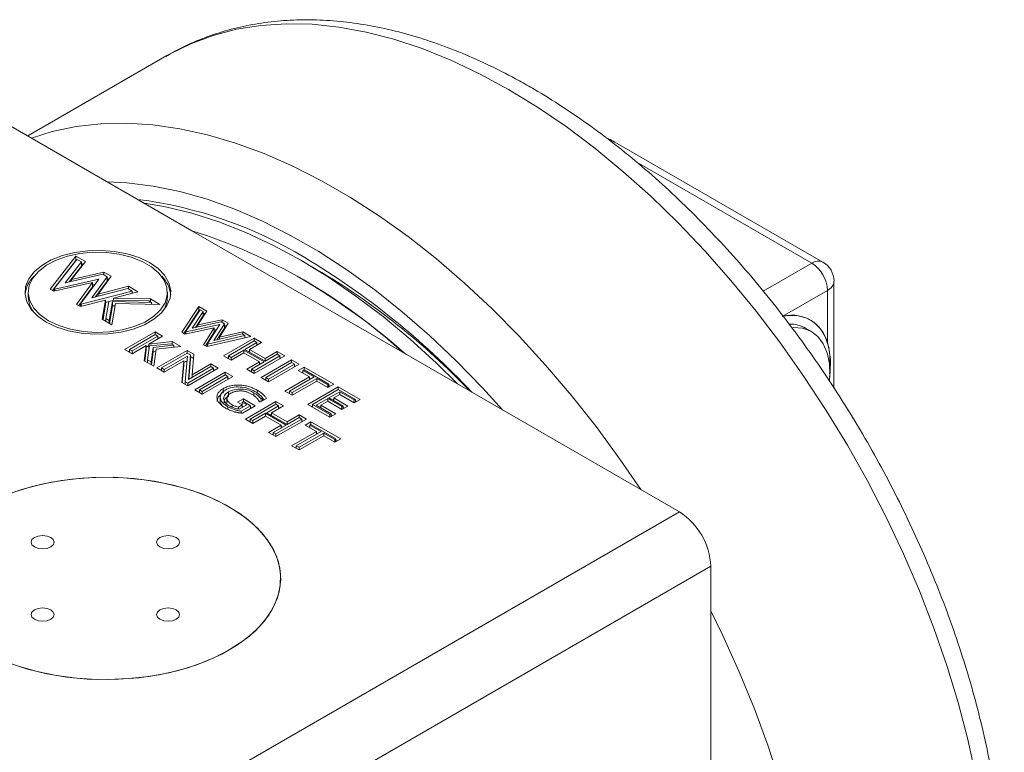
# Model space of a CAD drawing. Header units: inches. Extents: x 1.01 to 7.89, y 1.22 to 8.
# Tile 13 of 13: x 5.96 to 7.35, y 5.99 to 7.02. Entities that reach past the tile are written whole.
import ezdxf

# ---------------------------------------------------------------- set-up
doc = ezdxf.new("R2010")
doc.units = ezdxf.units.IN
doc.header["$MEASUREMENT"] = 0

msp = doc.modelspace()

# ---------------------------------------------------------------- linework, layer by layer
at = {"color": 7, "linetype": 'Continuous', "lineweight": 15}
for p, q in [((6.1715, 6.9741), (5.9753, 6.8609)), ((6.1715, 6.9741), (6.1704, 6.9735)), ((5.8163, 6.9527), (6.2067, 6.7273)), ((7.0958, 6.683), (6.8025, 6.8523)), ((6.2067, 6.7273), (6.5032, 6.5561)), ((6.0069, 6.645), (6.0433, 6.6916)), ((6.0433, 6.6916), (6.0567, 6.6838)), ((6.0433, 6.6855), (6.0433, 6.6916)), ((6.0102, 6.6431), (6.0433, 6.6855)), ((6.0125, 6.6456), (6.0447, 6.6869)), ((6.0511, 6.6832), (6.028, 6.6537)), ((6.0511, 6.6771), (6.0338, 6.655)), ((6.0567, 6.6838), (6.037, 6.6587)), ((6.0433, 6.6855), (6.0435, 6.6853)), ((6.0447, 6.6869), (6.0511, 6.6832)), ((6.0511, 6.6771), (6.0511, 6.6832)), ((6.0511, 6.6809), (6.0534, 6.6796)), ((6.3825, 6.6728), (6.3604, 6.6855)), ((6.028, 6.6537), (6.0813, 6.6658)), ((6.037, 6.6587), (6.0825, 6.669)), ((6.0872, 6.6624), (6.0655, 6.6326)), ((6.0927, 6.663), (6.0744, 6.6379)), ((6.0813, 6.6658), (6.0872, 6.6624)), ((6.0825, 6.669), (6.0927, 6.663)), ((6.0825, 6.6651), (6.0825, 6.669)), ((6.0872, 6.6563), (6.0872, 6.6624)), ((6.0872, 6.6601), (6.0896, 6.6587)), ((6.3604, 6.66), (6.3551, 6.6631)), ((6.0666, 6.6541), (6.0123, 6.6418)), ((6.0753, 6.659), (6.0135, 6.645)), ((6.037, 6.6558), (6.037, 6.6587)), ((6.0442, 6.6234), (6.0666, 6.6541)), ((6.0474, 6.6216), (6.0666, 6.648)), ((6.0498, 6.624), (6.0753, 6.659)), ((6.0666, 6.648), (6.0666, 6.6541)), ((6.0699, 6.6517), (6.0666, 6.6509)), ((6.0872, 6.6563), (6.071, 6.634)), ((6.0744, 6.6379), (6.1172, 6.6489)), ((6.1172, 6.6489), (6.1307, 6.6411)), ((6.1172, 6.645), (6.1172, 6.6489)), ((7.1114, 6.5054), (7.1114, 6.656)), ((5.9761, 6.6404), (5.9761, 6.6343)), ((6.0123, 6.6418), (6.0069, 6.645)), ((6.0135, 6.645), (6.0125, 6.6456)), ((6.0125, 6.6418), (6.0125, 6.6456)), ((6.0135, 6.6421), (6.0135, 6.645)), ((6.1226, 6.642), (6.0508, 6.6235)), ((6.0655, 6.6326), (6.1162, 6.6456)), ((6.0744, 6.6349), (6.0744, 6.6379)), ((6.1307, 6.6411), (6.0964, 6.6323)), ((6.0964, 6.6323), (6.1482, 6.631)), ((6.0964, 6.6293), (6.0964, 6.6323)), ((6.1162, 6.6456), (6.1226, 6.642)), ((6.1226, 6.639), (6.1226, 6.642)), ((6.1226, 6.6397), (6.1234, 6.6392)), ((6.1722, 6.6343), (6.1722, 6.6404)), ((7.1023, 6.6432), (7.0384, 6.6064)), ((7.1023, 6.5695), (7.1023, 6.6432)), ((6.0497, 6.6202), (6.0442, 6.6234)), ((6.0851, 6.6293), (6.0497, 6.6202)), ((6.0508, 6.6235), (6.0498, 6.624)), ((6.0498, 6.6202), (6.0498, 6.624)), ((6.0508, 6.6205), (6.0508, 6.6235)), ((6.0804, 6.6025), (6.0851, 6.6293)), ((6.0814, 6.6019), (6.0851, 6.6232)), ((6.0851, 6.6232), (6.0851, 6.6293)), ((6.0894, 6.6273), (6.0851, 6.6262)), ((6.0853, 6.6035), (6.0895, 6.6275)), ((6.0895, 6.6275), (6.0974, 6.6295)), ((6.0949, 6.6275), (6.0902, 6.6007)), ((6.0949, 6.6214), (6.0906, 6.5966)), ((6.0991, 6.6247), (6.0939, 6.5947)), ((6.1498, 6.6262), (6.0949, 6.6275)), ((6.0949, 6.6214), (6.0949, 6.6275)), ((6.0985, 6.6213), (6.0949, 6.6214)), ((6.0974, 6.6295), (6.1462, 6.6284)), ((6.1617, 6.6232), (6.0991, 6.6247)), ((6.1462, 6.6284), (6.1498, 6.6262)), ((6.1482, 6.631), (6.1617, 6.6232)), ((6.1482, 6.6272), (6.1482, 6.631)), ((6.1498, 6.6235), (6.1498, 6.6262)), ((6.1498, 6.6239), (6.1506, 6.6235)), ((6.1924, 6.5842), (6.2165, 6.6206)), ((6.2165, 6.6206), (6.2279, 6.614)), ((6.2165, 6.6144), (6.2165, 6.6206)), ((6.1953, 6.5825), (6.2165, 6.6144)), ((6.1978, 6.5849), (6.2183, 6.6157)), ((6.2224, 6.6134), (6.2069, 6.5899)), ((6.2224, 6.6072), (6.2116, 6.5909)), ((6.2279, 6.614), (6.2149, 6.5945)), ((6.2165, 6.6144), (6.2172, 6.614)), ((6.2183, 6.6157), (6.2224, 6.6134)), ((6.2224, 6.6072), (6.2224, 6.6134)), ((6.2224, 6.6111), (6.2249, 6.6096)), ((6.0939, 6.5947), (6.0804, 6.6025)), ((6.0902, 6.6007), (6.0853, 6.6035)), ((6.0853, 6.5997), (6.0853, 6.6035)), ((6.0902, 6.5968), (6.0902, 6.6007)), ((6.2459, 6.5949), (6.1981, 6.5847)), ((6.2069, 6.5899), (6.2479, 6.5987)), ((6.2149, 6.5945), (6.2491, 6.6018)), ((6.2149, 6.5916), (6.2149, 6.5945)), ((6.2283, 6.5673), (6.2459, 6.5949)), ((6.2524, 6.596), (6.2375, 6.5725)), ((6.2579, 6.5967), (6.2455, 6.5773)), ((6.2479, 6.5987), (6.2524, 6.596)), ((6.2491, 6.6018), (6.2579, 6.5967)), ((6.2491, 6.598), (6.2491, 6.6018)), ((6.2524, 6.5899), (6.2524, 6.596)), ((6.2524, 6.5937), (6.255, 6.5922)), ((6.1119, 6.5599), (6.1549, 6.5847)), ((6.1186, 6.5599), (6.1549, 6.5809)), ((6.1587, 6.5787), (6.1224, 6.5577)), ((6.1654, 6.5787), (6.1459, 6.5675)), ((6.1549, 6.5847), (6.1654, 6.5787)), ((6.1549, 6.5809), (6.1549, 6.5847)), ((6.1549, 6.5809), (6.1587, 6.5787)), ((6.1587, 6.5749), (6.1587, 6.5787)), ((6.1969, 6.5816), (6.1924, 6.5842)), ((6.238, 6.5904), (6.1969, 6.5816)), ((6.1981, 6.5847), (6.1978, 6.5849)), ((6.1978, 6.5818), (6.1978, 6.5849)), ((6.1981, 6.5818), (6.1981, 6.5847)), ((6.2229, 6.5666), (6.238, 6.5904)), ((6.2257, 6.565), (6.238, 6.5842)), ((6.2897, 6.5783), (6.2275, 6.564)), ((6.2814, 6.5793), (6.2286, 6.5671)), ((6.2375, 6.5725), (6.2773, 6.5817)), ((6.238, 6.5842), (6.238, 6.5904)), ((6.2414, 6.5879), (6.238, 6.5871)), ((6.2524, 6.5899), (6.242, 6.5735)), ((6.2455, 6.5773), (6.2784, 6.5848)), ((6.2455, 6.5743), (6.2455, 6.5773)), ((6.2773, 6.5817), (6.2814, 6.5793)), ((6.2784, 6.5848), (6.2897, 6.5783)), ((6.2784, 6.581), (6.2784, 6.5848)), ((6.2814, 6.5764), (6.2814, 6.5793)), ((6.2814, 6.577), (6.2822, 6.5766)), ((7.0799, 6.585), (7.0713, 6.5899)), ((6.1424, 6.5655), (6.1224, 6.5539)), ((6.1395, 6.544), (6.1424, 6.5655)), ((6.1424, 6.5593), (6.1424, 6.5655)), ((6.1459, 6.5652), (6.1424, 6.5632)), ((6.1443, 6.545), (6.1471, 6.5648)), ((6.1459, 6.5675), (6.1789, 6.5709)), ((6.1459, 6.5613), (6.1459, 6.5675)), ((6.1471, 6.5648), (6.1773, 6.568)), ((6.1521, 6.5627), (6.1493, 6.5422)), ((6.1813, 6.5657), (6.1521, 6.5627)), ((6.1521, 6.5565), (6.1521, 6.5627)), ((6.1909, 6.5639), (6.1565, 6.5604)), ((6.1587, 6.5764), (6.1601, 6.5756)), ((6.1773, 6.568), (6.1813, 6.5657)), ((6.1789, 6.5709), (6.1909, 6.5639)), ((6.1789, 6.567), (6.1789, 6.5709)), ((6.1813, 6.5629), (6.1813, 6.5657)), ((6.1813, 6.5634), (6.1819, 6.563)), ((6.2275, 6.564), (6.2229, 6.5666)), ((6.2286, 6.5671), (6.2283, 6.5673)), ((6.2283, 6.5642), (6.2283, 6.5673)), ((6.2286, 6.5642), (6.2286, 6.5671)), ((6.2514, 6.5508), (6.2944, 6.5756)), ((6.258, 6.5508), (6.2944, 6.5718)), ((6.2982, 6.5696), (6.2814, 6.5599)), ((6.3048, 6.5696), (6.288, 6.5599)), ((6.2944, 6.5756), (6.3048, 6.5696)), ((6.2944, 6.5718), (6.2944, 6.5756)), ((6.2944, 6.5718), (6.2982, 6.5696)), ((6.2982, 6.5658), (6.2982, 6.5696)), ((6.2982, 6.5673), (6.2995, 6.5665)), ((6.1224, 6.5539), (6.1119, 6.5599)), ((6.1172, 6.5568), (6.1186, 6.5576)), ((6.1224, 6.5577), (6.1186, 6.5599)), ((6.1186, 6.5561), (6.1186, 6.5599)), ((6.1224, 6.5539), (6.1224, 6.5577)), ((6.1403, 6.5435), (6.1424, 6.5593)), ((6.1459, 6.5613), (6.1466, 6.5614)), ((6.1521, 6.5565), (6.1496, 6.5382)), ((6.156, 6.5569), (6.1521, 6.5565)), ((6.1565, 6.5604), (6.1532, 6.5361)), ((6.1572, 6.5338), (6.2002, 6.5586)), ((6.1639, 6.5338), (6.2002, 6.5547)), ((6.2005, 6.5505), (6.1677, 6.5315)), ((6.1973, 6.5144), (6.2005, 6.5505)), ((6.2002, 6.5586), (6.2096, 6.5531)), ((6.2002, 6.5547), (6.2002, 6.5586)), ((6.2002, 6.5547), (6.2048, 6.5521)), ((6.2048, 6.5521), (6.2017, 6.5174)), ((6.2048, 6.546), (6.2048, 6.5521)), ((6.2048, 6.5498), (6.2091, 6.5473)), ((6.2096, 6.5531), (6.207, 6.5243)), ((6.2619, 6.5448), (6.2514, 6.5508)), ((6.2619, 6.5486), (6.258, 6.5508)), ((6.258, 6.547), (6.258, 6.5508)), ((6.2799, 6.559), (6.2619, 6.5486)), ((6.2799, 6.5552), (6.2619, 6.5448)), ((6.3086, 6.5424), (6.2799, 6.559)), ((6.2799, 6.5552), (6.2799, 6.559)), ((6.3019, 6.5424), (6.2799, 6.5552)), ((6.2814, 6.5599), (6.3101, 6.5433)), ((6.288, 6.5576), (6.2867, 6.5568)), ((6.288, 6.5599), (6.3101, 6.5471)), ((6.288, 6.5561), (6.288, 6.5599)), ((6.3374, 6.5508), (6.2944, 6.526)), ((6.3307, 6.5508), (6.2944, 6.5298)), ((6.3101, 6.5471), (6.3269, 6.5569)), ((6.3101, 6.5433), (6.3269, 6.553)), ((6.3269, 6.5569), (6.3374, 6.5508)), ((6.3269, 6.553), (6.3269, 6.5569)), ((6.3269, 6.553), (6.3307, 6.5508)), ((6.3307, 6.547), (6.3307, 6.5508)), ((6.5032, 6.5561), (6.8936, 6.3308)), ((6.1532, 6.5361), (6.1395, 6.544)), ((6.1443, 6.5412), (6.1443, 6.545)), ((6.1493, 6.5422), (6.1443, 6.545)), ((6.1493, 6.5383), (6.1493, 6.5422)), ((6.1952, 6.5436), (6.1677, 6.5277)), ((6.1925, 6.5134), (6.1952, 6.5436)), ((6.193, 6.5131), (6.1952, 6.5375)), ((6.1999, 6.544), (6.1952, 6.5413)), ((6.1952, 6.5375), (6.1952, 6.5436)), ((6.2017, 6.5174), (6.2333, 6.5356)), ((6.2048, 6.546), (6.2023, 6.5177)), ((6.207, 6.5243), (6.2333, 6.5395)), ((6.2333, 6.5395), (6.2438, 6.5334)), ((6.2333, 6.5356), (6.2333, 6.5395)), ((6.2333, 6.5356), (6.2371, 6.5334)), ((6.2567, 6.5478), (6.258, 6.5485)), ((6.2619, 6.5448), (6.2619, 6.5486)), ((6.2839, 6.5321), (6.3019, 6.5424)), ((6.2906, 6.5321), (6.3086, 6.5424)), ((6.3019, 6.5386), (6.3019, 6.5424)), ((6.3033, 6.5394), (6.3019, 6.5401)), ((6.3042, 6.5203), (6.3472, 6.5451)), ((6.3101, 6.5433), (6.3101, 6.5471)), ((6.3109, 6.5203), (6.3472, 6.5413)), ((6.3577, 6.5391), (6.3147, 6.5143)), ((6.3511, 6.5391), (6.3147, 6.5181)), ((6.3307, 6.5485), (6.3321, 6.5478)), ((6.3472, 6.5451), (6.3577, 6.5391)), ((6.3472, 6.5413), (6.3472, 6.5451)), ((6.3472, 6.5413), (6.3511, 6.5391)), ((6.3511, 6.5353), (6.3511, 6.5391)), ((6.3511, 6.5368), (6.3524, 6.536)), ((6.3565, 6.5304), (6.3647, 6.5351)), ((6.3647, 6.5351), (6.4065, 6.5109)), ((6.3647, 6.5312), (6.3647, 6.5351)), ((6.1677, 6.5277), (6.1572, 6.5338)), ((6.1625, 6.5307), (6.1639, 6.5315)), ((6.1677, 6.5315), (6.1639, 6.5338)), ((6.1639, 6.5299), (6.1639, 6.5338)), ((6.1677, 6.5277), (6.1677, 6.5315)), ((6.2438, 6.5334), (6.2008, 6.5086)), ((6.2371, 6.5334), (6.2008, 6.5124)), ((6.207, 6.5205), (6.207, 6.5243)), ((6.2107, 6.5029), (6.2536, 6.5277)), ((6.2173, 6.5029), (6.2536, 6.5239)), ((6.2641, 6.5217), (6.2211, 6.4969)), ((6.2575, 6.5217), (6.2211, 6.5007)), ((6.2371, 6.5296), (6.2371, 6.5334)), ((6.2371, 6.5311), (6.2385, 6.5304)), ((6.2536, 6.5277), (6.2641, 6.5217)), ((6.2536, 6.5239), (6.2536, 6.5277)), ((6.2536, 6.5239), (6.2575, 6.5217)), ((6.2575, 6.5179), (6.2575, 6.5217)), ((6.2944, 6.526), (6.2839, 6.5321)), ((6.2892, 6.529), (6.2906, 6.5298)), ((6.2944, 6.5298), (6.2906, 6.5321)), ((6.2906, 6.5282), (6.2906, 6.5321)), ((6.2944, 6.526), (6.2944, 6.5298)), ((6.3374, 6.5012), (6.3722, 6.5213)), ((6.344, 6.5012), (6.3788, 6.5213)), ((6.3722, 6.5213), (6.3565, 6.5304)), ((6.3618, 6.5273), (6.3632, 6.5281)), ((6.3632, 6.5304), (6.3647, 6.5312)), ((6.3788, 6.5213), (6.3632, 6.5304)), ((6.3632, 6.5265), (6.3632, 6.5304)), ((6.3647, 6.5312), (6.3998, 6.5109)), ((6.3722, 6.5175), (6.3722, 6.5213)), ((6.2008, 6.5086), (6.1925, 6.5134)), ((6.1973, 6.5106), (6.1973, 6.5144)), ((6.2008, 6.5124), (6.1973, 6.5144)), ((6.2008, 6.5086), (6.2008, 6.5124)), ((6.2575, 6.5194), (6.2588, 6.5186)), ((6.3147, 6.5143), (6.3042, 6.5203)), ((6.3096, 6.5173), (6.3109, 6.518)), ((6.3147, 6.5181), (6.3109, 6.5203)), ((6.3109, 6.5165), (6.3109, 6.5203)), ((6.3147, 6.5143), (6.3147, 6.5181)), ((6.3827, 6.5191), (6.3478, 6.499)), ((6.3827, 6.5153), (6.3478, 6.4952)), ((6.3699, 6.4824), (6.4129, 6.5072)), ((6.3735, 6.5183), (6.3722, 6.519)), ((6.3983, 6.5101), (6.3827, 6.5191)), ((6.3827, 6.5153), (6.3827, 6.5191)), ((6.3983, 6.5062), (6.3827, 6.5153)), ((6.4065, 6.5109), (6.3983, 6.5062)), ((6.3998, 6.5109), (6.3983, 6.5101)), ((6.3983, 6.5062), (6.3983, 6.5101)), ((6.3998, 6.5071), (6.3998, 6.5109)), ((6.3998, 6.5086), (6.4012, 6.5079)), ((6.4129, 6.5072), (6.4436, 6.4895)), ((6.4129, 6.5034), (6.4129, 6.5072)), ((6.2211, 6.4969), (6.2107, 6.5029)), ((6.216, 6.4998), (6.2173, 6.5006)), ((6.2211, 6.5007), (6.2173, 6.5029)), ((6.2173, 6.4991), (6.2173, 6.5029)), ((6.2211, 6.4969), (6.2211, 6.5007)), ((6.2466, 6.4934), (6.2466, 6.4858)), ((6.2507, 6.4984), (6.2507, 6.5045)), ((6.258, 6.4937), (6.258, 6.4999)), ((6.294, 6.4945), (6.294, 6.4989)), ((6.3478, 6.4952), (6.3374, 6.5012)), ((6.3427, 6.4981), (6.344, 6.4989)), ((6.3478, 6.499), (6.344, 6.5012)), ((6.344, 6.4974), (6.344, 6.5012)), ((6.3478, 6.4952), (6.3478, 6.499)), ((6.3765, 6.4824), (6.4129, 6.5034)), ((6.4152, 6.5003), (6.3998, 6.4915)), ((6.4152, 6.4965), (6.4065, 6.4915)), ((6.4129, 6.5034), (6.437, 6.4895)), ((6.4355, 6.4886), (6.4152, 6.5003)), ((6.4152, 6.4965), (6.4152, 6.5003)), ((6.4355, 6.4848), (6.4152, 6.4965)), ((6.2561, 6.4917), (6.2561, 6.484)), ((6.2633, 6.4786), (6.2633, 6.4819)), ((6.2711, 6.4855), (6.2792, 6.4902)), ((6.2775, 6.4818), (6.2711, 6.4855)), ((6.2721, 6.4787), (6.2775, 6.4818)), ((6.2733, 6.4756), (6.2841, 6.4818)), ((6.2894, 6.4804), (6.2763, 6.4729)), ((6.2764, 6.4824), (6.2777, 6.4832)), ((6.2775, 6.478), (6.2775, 6.4818)), ((6.2777, 6.4855), (6.2792, 6.4863)), ((6.2841, 6.4818), (6.2777, 6.4855)), ((6.2777, 6.4793), (6.2777, 6.4855)), ((6.296, 6.4804), (6.2781, 6.4701)), ((6.2792, 6.4902), (6.296, 6.4804)), ((6.2792, 6.4863), (6.2792, 6.4902)), ((6.2792, 6.4863), (6.2894, 6.4804)), ((6.2821, 6.4617), (6.3251, 6.4865)), ((6.2887, 6.4617), (6.3251, 6.4827)), ((6.2894, 6.4766), (6.2894, 6.4804)), ((6.3027, 6.4856), (6.3007, 6.4876)), ((6.3118, 6.4909), (6.3024, 6.4855)), ((6.3063, 6.4915), (6.3042, 6.4903)), ((6.3042, 6.4865), (6.3042, 6.4903)), ((6.3063, 6.4877), (6.3063, 6.4915)), ((6.3289, 6.4804), (6.3121, 6.4707)), ((6.3355, 6.4804), (6.3187, 6.4707)), ((6.3251, 6.4865), (6.3355, 6.4804)), ((6.3251, 6.4827), (6.3251, 6.4865)), ((6.3251, 6.4827), (6.3289, 6.4804)), ((6.3289, 6.4766), (6.3289, 6.4804)), ((6.4012, 6.4643), (6.3699, 6.4824)), ((6.3752, 6.4794), (6.3765, 6.4801)), ((6.3765, 6.4786), (6.3765, 6.4824)), ((6.4012, 6.4682), (6.3765, 6.4824)), ((6.3983, 6.4906), (6.3818, 6.4811)), ((6.3818, 6.4811), (6.4027, 6.469)), ((6.3983, 6.4868), (6.3885, 6.4811)), ((6.3885, 6.4811), (6.4094, 6.469)), ((6.3885, 6.4773), (6.3885, 6.4811)), ((6.4181, 6.4792), (6.3983, 6.4906)), ((6.3983, 6.4868), (6.3983, 6.4906)), ((6.4181, 6.4754), (6.3983, 6.4868)), ((6.3998, 6.4915), (6.4196, 6.4801)), ((6.4065, 6.4892), (6.4051, 6.4884)), ((6.4065, 6.4915), (6.4262, 6.4801)), ((6.4065, 6.4877), (6.4065, 6.4915)), ((6.4262, 6.4801), (6.4181, 6.4754)), ((6.4196, 6.4801), (6.4181, 6.4792)), ((6.4196, 6.4763), (6.4196, 6.4801)), ((6.4436, 6.4895), (6.4355, 6.4848)), ((6.437, 6.4895), (6.4355, 6.4886)), ((6.4355, 6.4848), (6.4355, 6.4886)), ((6.437, 6.4856), (6.437, 6.4895)), ((6.437, 6.4872), (6.4383, 6.4864)), ((6.2721, 6.4758), (6.2721, 6.4787)), ((6.2763, 6.4703), (6.2763, 6.4729)), ((6.2788, 6.4787), (6.2777, 6.4793)), ((6.2894, 6.4781), (6.2907, 6.4774)), ((6.3106, 6.4699), (6.2926, 6.4595)), ((6.3106, 6.466), (6.2926, 6.4556)), ((6.3393, 6.4533), (6.3106, 6.4699)), ((6.3106, 6.466), (6.3106, 6.4699)), ((6.3326, 6.4533), (6.3106, 6.466)), ((6.3121, 6.4707), (6.3408, 6.4542)), ((6.3187, 6.4684), (6.3174, 6.4677)), ((6.3187, 6.4707), (6.3408, 6.458)), ((6.3187, 6.4669), (6.3187, 6.4707)), ((6.3289, 6.4781), (6.3302, 6.4774)), ((6.3408, 6.458), (6.3576, 6.4677)), ((6.3576, 6.4677), (6.3681, 6.4617)), ((6.3576, 6.4639), (6.3576, 6.4677)), ((6.3885, 6.4788), (6.3871, 6.478)), ((6.4094, 6.469), (6.4012, 6.4643)), ((6.4027, 6.469), (6.4012, 6.4682)), ((6.4012, 6.4643), (6.4012, 6.4682)), ((6.4027, 6.4652), (6.4027, 6.469)), ((6.4027, 6.4667), (6.4041, 6.466)), ((6.4181, 6.4754), (6.4181, 6.4792)), ((6.4196, 6.4778), (6.4209, 6.477)), ((6.2926, 6.4556), (6.2821, 6.4617)), ((6.2874, 6.4586), (6.2887, 6.4594)), ((6.2926, 6.4595), (6.2887, 6.4617)), ((6.2887, 6.4578), (6.2887, 6.4617)), ((6.2926, 6.4556), (6.2926, 6.4595)), ((6.3146, 6.4429), (6.3326, 6.4533)), ((6.3213, 6.4429), (6.3393, 6.4533)), ((6.3681, 6.4617), (6.3251, 6.4369)), ((6.3614, 6.4617), (6.3251, 6.4407)), ((6.3326, 6.4495), (6.3326, 6.4533)), ((6.3408, 6.4542), (6.3576, 6.4639)), ((6.3408, 6.4542), (6.3408, 6.458)), ((6.3576, 6.4639), (6.3614, 6.4617)), ((6.3614, 6.4578), (6.3614, 6.4617)), ((6.3614, 6.4594), (6.3628, 6.4586)), ((6.3663, 6.4533), (6.3744, 6.458)), ((6.382, 6.4442), (6.3663, 6.4533)), ((6.3729, 6.4533), (6.3744, 6.4542)), ((6.3886, 6.4442), (6.3729, 6.4533)), ((6.3729, 6.4495), (6.3729, 6.4533)), ((6.3744, 6.458), (6.4163, 6.4338)), ((6.3744, 6.4542), (6.3744, 6.458)), ((6.3744, 6.4542), (6.4096, 6.4338)), ((6.3251, 6.4369), (6.3146, 6.4429)), ((6.3199, 6.4398), (6.3213, 6.4406)), ((6.3213, 6.4391), (6.3213, 6.4429)), ((6.3251, 6.4407), (6.3213, 6.4429)), ((6.3251, 6.4369), (6.3251, 6.4407)), ((6.334, 6.4502), (6.3326, 6.451)), ((6.3471, 6.4241), (6.382, 6.4442)), ((6.3538, 6.4241), (6.3886, 6.4442)), ((6.3924, 6.442), (6.3576, 6.4219)), ((6.3924, 6.4382), (6.3576, 6.4181)), ((6.3716, 6.4502), (6.3729, 6.451)), ((6.382, 6.4404), (6.382, 6.4442)), ((6.3833, 6.4412), (6.382, 6.4419)), ((6.4081, 6.433), (6.3924, 6.442)), ((6.3924, 6.4382), (6.3924, 6.442)), ((6.4081, 6.4291), (6.3924, 6.4382)), ((6.3576, 6.4181), (6.3471, 6.4241)), ((6.3576, 6.4219), (6.3538, 6.4241)), ((6.3538, 6.4203), (6.3538, 6.4241)), ((6.4163, 6.4338), (6.4081, 6.4291)), ((6.4096, 6.4338), (6.4081, 6.433)), ((6.4081, 6.4291), (6.4081, 6.433)), ((6.4096, 6.43), (6.4096, 6.4338)), ((6.4096, 6.4315), (6.411, 6.4308)), ((6.3525, 6.4211), (6.3538, 6.4218)), ((6.3576, 6.4181), (6.3576, 6.4219)), ((5.9224, 5.7701), (6.8936, 6.3308)), ((6.9378, 6.2542), (5.9666, 5.6935)), ((6.9378, 5.8034), (6.9378, 6.2542))]:
    msp.add_line(p, q, dxfattribs=at)
at = {"color": 8, "linetype": 'Continuous', "lineweight": 15}
for p, q in [((7.0802, 6.6815), (6.8328, 6.8243)), ((7.0117, 6.642), (7.0802, 6.6815)), ((6.2984, 6.4983), (6.2984, 6.5025)), ((6.2575, 6.4756), (6.2575, 6.479))]:
    msp.add_line(p, q, dxfattribs=at)
at = {"color": 8, "linetype": 'Continuous', "lineweight": 15, "flags": 128}
for points in [[(6.6528, 6.9265), (6.6121, 6.9486), (6.5715, 6.9678), (6.5312, 6.984), (6.4914, 6.9972), (6.4522, 7.0074), (6.4136, 7.0144), (6.3759, 7.0184), (6.3393, 7.0191), (6.3037, 7.0168), (6.2694, 7.0113), (6.2364, 7.0026), (6.205, 6.9909), (6.1751, 6.9762), (6.1715, 6.9741)], [(7.3115, 5.958), (7.3, 6.0098), (7.2863, 6.062), (7.2703, 6.1144), (7.2521, 6.167), (7.2317, 6.2195), (7.2093, 6.2717), (7.1849, 6.3234), (7.1585, 6.3745), (7.1304, 6.4247), (7.1005, 6.4739), (7.0691, 6.5219), (7.0361, 6.5686), (7.0018, 6.6137), (6.9663, 6.6572), (6.9296, 6.6987), (6.8919, 6.7383), (6.8534, 6.7758), (6.8141, 6.8109), (6.7743, 6.8437), (6.734, 6.874), (6.6935, 6.9016), (6.6528, 6.9265)], [(5.9804, 6.8579), (6.0097, 6.8671), (6.0434, 6.8741), (6.0783, 6.8781), (6.1145, 6.8789), (6.1517, 6.8765), (6.1898, 6.871), (6.2287, 6.8624), (6.2683, 6.8507), (6.3083, 6.836), (6.3488, 6.8183), (6.3894, 6.7976), (6.4301, 6.7741), (6.4708, 6.7478), (6.5112, 6.7189), (6.5513, 6.6874), (6.5908, 6.6534), (6.6298, 6.6171), (6.6679, 6.5785), (6.7051, 6.5379), (6.7412, 6.4954), (6.7762, 6.4511), (6.8098, 6.4052), (6.8392, 6.3622)], [(6.8025, 6.8523), (6.7992, 6.8536), (6.7968, 6.8538)], [(6.6441, 6.4748), (6.616, 6.5059), (6.5791, 6.5438), (6.5414, 6.5796), (6.5031, 6.613), (6.4642, 6.6439), (6.4249, 6.6722), (6.3854, 6.6979), (6.3458, 6.7207), (6.3063, 6.7407), (6.267, 6.7577), (6.2281, 6.7717), (6.1897, 6.7826), (6.1521, 6.7903), (6.1152, 6.795), (6.0871, 6.7963)], [(6.9378, 6.1913), (6.9543, 6.1573), (6.9778, 6.1054), (6.9992, 6.053), (7.0185, 6.0005), (7.0356, 5.9479)]]:
    msp.add_lwpolyline(points, dxfattribs=at)
at = {"color": 7, "linetype": 'Continuous', "lineweight": 15, "flags": 128}
for points in [[(6.5808, 6.5114), (6.5513, 6.5404), (6.514, 6.5744), (6.4761, 6.6061), (6.4378, 6.6352), (6.3991, 6.6618), (6.3603, 6.6856), (6.3215, 6.7066), (6.2828, 6.7247), (6.2444, 6.7398), (6.2065, 6.7519), (6.1693, 6.7609), (6.1398, 6.7659)], [(6.0015, 6.5985), (6.0161, 6.5915), (6.0326, 6.5861), (6.0506, 6.5827), (6.0694, 6.5812), (6.0883, 6.5817), (6.1068, 6.5842), (6.1241, 6.5886), (6.1398, 6.5948), (6.1532, 6.6025), (6.1639, 6.6115), (6.1715, 6.6216), (6.1759, 6.6322), (6.1768, 6.6431), (6.1741, 6.654), (6.1681, 6.6644), (6.1589, 6.6739), (6.1468, 6.6823), (6.1322, 6.6893), (6.1156, 6.6947), (6.0977, 6.6981), (6.0789, 6.6996), (6.0599, 6.6991), (6.0415, 6.6966), (6.0241, 6.6922), (6.0085, 6.686), (5.9951, 6.6783), (5.9844, 6.6693), (5.9767, 6.6592), (5.9724, 6.6486), (5.9715, 6.6377), (5.9741, 6.6268), (5.9802, 6.6164), (5.9894, 6.6069), (6.0015, 6.5985)], [(6.0048, 6.6004), (6.0192, 6.5935), (6.0355, 6.5884), (6.0533, 6.5851), (6.0718, 6.5838), (6.0904, 6.5846), (6.1084, 6.5874), (6.1252, 6.5921), (6.1401, 6.5985), (6.1526, 6.6065), (6.1623, 6.6157), (6.1688, 6.6258), (6.1719, 6.6364), (6.1715, 6.6471), (6.1675, 6.6576), (6.1602, 6.6675), (6.1497, 6.6764), (6.1366, 6.684), (6.1211, 6.6901), (6.104, 6.6943), (6.0858, 6.6966), (6.0671, 6.6969), (6.0488, 6.6951), (6.0313, 6.6913), (6.0154, 6.6857), (6.0016, 6.6785), (5.9904, 6.6699), (5.9823, 6.6602), (5.9774, 6.6498), (5.9761, 6.6391), (5.9783, 6.6284), (5.984, 6.6181), (5.9929, 6.6087), (6.0048, 6.6004)], [(7.0402, 6.6068), (7.0451, 6.6075), (7.0591, 6.6076), (7.0719, 6.6045), (7.083, 6.5982), (7.0922, 6.589), (7.0993, 6.5769), (7.104, 6.5624), (7.1063, 6.5459), (7.1061, 6.5277), (7.1053, 6.5206)], [(7.0521, 6.5905), (7.0544, 6.5907), (7.0673, 6.5897), (7.0789, 6.5855), (7.0886, 6.5782), (7.0964, 6.568), (7.1018, 6.5552), (7.1049, 6.5402), (7.1055, 6.5233), (7.105, 6.5167)], [(5.9436, 6.3542), (5.9686, 6.363), (5.9952, 6.3701), (6.0231, 6.3752), (6.0518, 6.3785), (6.081, 6.3797), (6.1103, 6.379), (6.1392, 6.3762), (6.1673, 6.3715), (6.1943, 6.3649), (6.2197, 6.3566), (6.2432, 6.3465), (6.2645, 6.3349), (6.2833, 6.3219), (6.2993, 6.3078), (6.3123, 6.2926), (6.3221, 6.2767), (6.3285, 6.2602), (6.3316, 6.2434), (6.3311, 6.2265), (6.3272, 6.2098), (6.3199, 6.1934), (6.3093, 6.1776), (6.2956, 6.1627), (6.2789, 6.1488), (6.2594, 6.1362)], [(5.9559, 6.3588), (5.9817, 6.3668), (6.009, 6.3729), (6.0374, 6.3771), (6.0664, 6.3793), (6.0957, 6.3796), (6.1248, 6.3778), (6.1534, 6.3741), (6.1809, 6.3685), (6.2072, 6.361), (6.2317, 6.3517), (6.2542, 6.3409), (6.2743, 6.3286), (6.2917, 6.315), (6.3062, 6.3003), (6.3176, 6.2848), (6.3257, 6.2685), (6.3305, 6.2518), (6.3318, 6.235), (6.3296, 6.2181), (6.324, 6.2015), (6.315, 6.1854), (6.3028, 6.1701), (6.2876, 6.1556), (6.2695, 6.1423), (6.2488, 6.1304), (6.2258, 6.1199), (6.2008, 6.1111), (6.1742, 6.1041), (6.1463, 6.0989), (6.1175, 6.0957), (6.0883, 6.0944), (6.0591, 6.0952), (6.0302, 6.0979), (6.0021, 6.1026), (5.9751, 6.1092), (5.9497, 6.1176)], [(6.0078, 6.2815), (6.0113, 6.2845), (6.0125, 6.2881), (6.0113, 6.2917), (6.0078, 6.2947), (6.0025, 6.2968), (5.9963, 6.2975), (5.9901, 6.2968), (5.9848, 6.2947), (5.9813, 6.2917), (5.98, 6.2881), (5.9813, 6.2845), (5.9848, 6.2815), (5.9901, 6.2794), (5.9963, 6.2787), (6.0025, 6.2794), (6.0078, 6.2815)], [(6.1846, 6.2815), (6.1881, 6.2845), (6.1893, 6.2881), (6.1881, 6.2917), (6.1846, 6.2947), (6.1793, 6.2968), (6.1731, 6.2975), (6.1669, 6.2968), (6.1616, 6.2947), (6.1581, 6.2917), (6.1568, 6.2881), (6.1581, 6.2845), (6.1616, 6.2815), (6.1669, 6.2794), (6.1731, 6.2787), (6.1793, 6.2794), (6.1846, 6.2815)], [(6.0078, 6.1794), (6.0113, 6.1825), (6.0125, 6.186), (6.0113, 6.1896), (6.0078, 6.1927), (6.0025, 6.1947), (5.9963, 6.1954), (5.9901, 6.1947), (5.9848, 6.1927), (5.9813, 6.1896), (5.98, 6.186), (5.9813, 6.1825), (5.9848, 6.1794), (5.9901, 6.1774), (5.9963, 6.1767), (6.0025, 6.1774), (6.0078, 6.1794)], [(6.1846, 6.1794), (6.1881, 6.1825), (6.1893, 6.186), (6.1881, 6.1896), (6.1846, 6.1927), (6.1793, 6.1947), (6.1731, 6.1954), (6.1669, 6.1947), (6.1616, 6.1927), (6.1581, 6.1896), (6.1568, 6.186), (6.1581, 6.1825), (6.1616, 6.1794), (6.1669, 6.1774), (6.1731, 6.1767), (6.1793, 6.1774), (6.1846, 6.1794)], [(6.2594, 6.1362), (6.2375, 6.125), (6.2135, 6.1153), (6.1876, 6.1074), (6.1604, 6.1013), (6.132, 6.097), (6.103, 6.0948), (6.0737, 6.0945), (6.0446, 6.0963), (6.016, 6.1), (5.9884, 6.1057), (5.9622, 6.1132)]]:
    msp.add_lwpolyline(points, dxfattribs=at)
at = {"color": 7, "linetype": 'Continuous', "lineweight": 15}
for centre, radius, start, end in [((6.0534, 6.1733), 0.6031, 58.829, 82.6795), ((5.9665, 5.9688), 0.7956, 47.5776, 72.4277), ((5.8083, 5.7565), 1.0866, 43.1587, 59.1424), ((7.0543, 6.641), 0.048, 2.6055, 57.3946), ((7.0802, 6.656), 0.0313, 0, 60.0027), ((6.0134, 6.6326), 0.0421, 133.8719, 173.4978), ((6.1333, 6.6318), 0.0438, 7.2917, 45.3385), ((5.8855, 5.8474), 0.9412, 48.6005, 59.6955), ((5.8719, 5.808), 1.0042, 43.6336, 59.442), ((6.0139, 6.6352), 0.0378, 181.3378, 218.2495), ((6.1352, 6.6349), 0.037, 321.3305, 359.0821), ((7.0524, 6.5568), 0.0514, 14.3728, 102.7977), ((7.0494, 6.5514), 0.0443, 60.3546, 90.3841), ((6.8419, 6.2498), 0.0961, 2.6056, 57.3944)]:
    msp.add_arc(centre, radius, start, end, dxfattribs=at)
at = {"color": 8, "linetype": 'Continuous', "lineweight": 15}
for centre, start, end in [((7.0893, 6.6687), 65.6933, 125.6175), ((7.0958, 6.6575), 294.3746, 354.3052)]:
    msp.add_arc(centre, 0.0157, start, end, dxfattribs=at)
at = {"color": 7, "linetype": 'Continuous', "lineweight": 15}
for points, knots in [([(6.684, 6.9296), (6.677, 6.9336), (6.6566, 6.9451), (6.6228, 6.9622), (6.5827, 6.9799), (6.5428, 6.9947), (6.503, 7.0067), (6.4637, 7.0157), (6.425, 7.0218), (6.3869, 7.0248), (6.3498, 7.0248), (6.3137, 7.0218), (6.2788, 7.0159), (6.2453, 7.007), (6.2132, 6.9952), (6.1882, 6.9839), (6.1745, 6.9756), (6.1705, 6.9731)], [0, 0, 0, 0, 0.03878, 0.112008, 0.185275, 0.258498, 0.331609, 0.404521, 0.477135, 0.549342, 0.621043, 0.692157, 0.762646, 0.832523, 0.901857, 0.970771, 1, 1, 1, 1]), ([(7.3514, 5.7713), (7.3514, 5.7818), (7.3515, 5.8076), (7.3489, 5.8499), (7.344, 5.8979), (7.3368, 5.9467), (7.3275, 5.9961), (7.3159, 6.0459), (7.3022, 6.096), (7.2865, 6.1461), (7.2687, 6.1963), (7.2489, 6.2462), (7.2273, 6.2958), (7.2039, 6.3449), (7.1787, 6.3933), (7.1519, 6.441), (7.1234, 6.4876), (7.0935, 6.5332), (7.0622, 6.5776), (7.0296, 6.6205), (6.9957, 6.662), (6.9608, 6.7018), (6.9249, 6.7398), (6.888, 6.7759), (6.8504, 6.81), (6.8121, 6.842), (6.7732, 6.8718), (6.7338, 6.8992), (6.704, 6.9179), (6.6874, 6.9276), (6.684, 6.9296)], [0, 0, 0, 0, 0.025503, 0.062762, 0.100005, 0.137222, 0.174409, 0.211565, 0.248689, 0.285785, 0.322854, 0.359901, 0.396931, 0.433946, 0.470952, 0.507954, 0.544956, 0.581962, 0.618976, 0.656004, 0.693049, 0.730117, 0.767213, 0.80434, 0.841502, 0.878703, 0.915945, 0.953228, 0.990549, 1, 1, 1, 1]), ([(6.8025, 6.8523), (6.7998, 6.8539), (6.7961, 6.8561), (6.7921, 6.8573), (6.791, 6.8577)], [0, 0, 0, 0, 0.724446, 1, 1, 1, 1]), ([(7.1052, 6.5255), (7.1055, 6.5303), (7.106, 6.5407), (7.1054, 6.5556), (7.1033, 6.5649), (7.1023, 6.5695)], [0, 0, 0, 0, 0.298047, 0.645872, 1, 1, 1, 1]), ([(6.2507, 6.5045), (6.2522, 6.5054), (6.2547, 6.5067), (6.2585, 6.5079), (6.2613, 6.5087), (6.2643, 6.5092), (6.2673, 6.5096), (6.2705, 6.5097), (6.2738, 6.5097), (6.2771, 6.5094), (6.2803, 6.509), (6.2835, 6.5084), (6.2866, 6.5076), (6.2897, 6.5066), (6.2938, 6.505), (6.2966, 6.5036), (6.2984, 6.5025)], [0, 0, 0, 0, 0.123719, 0.182461, 0.240216, 0.297686, 0.355518, 0.414663, 0.475479, 0.537402, 0.599228, 0.661501, 0.724795, 0.789821, 0.857182, 1, 1, 1, 1]), ([(6.2542, 6.4771), (6.2524, 6.4781), (6.25, 6.4798), (6.2472, 6.4821), (6.2455, 6.4838), (6.2442, 6.4856), (6.2431, 6.4875), (6.2424, 6.4894), (6.242, 6.4913), (6.2419, 6.4932), (6.2422, 6.495), (6.2427, 6.4968), (6.2437, 6.4985), (6.2449, 6.5001), (6.2471, 6.5022), (6.2491, 6.5037), (6.2507, 6.5045)], [0, 0, 0, 0, 0.141869, 0.208978, 0.274048, 0.337548, 0.400137, 0.462511, 0.525043, 0.586611, 0.64613, 0.704289, 0.761832, 0.819392, 0.877835, 1, 1, 1, 1]), ([(6.2421, 6.4865), (6.2423, 6.4887), (6.2426, 6.4923), (6.2464, 6.495), (6.2478, 6.496)], [0, 0, 0, 0, 0.628776, 1, 1, 1, 1]), ([(6.258, 6.4937), (6.2555, 6.4921), (6.2516, 6.4894), (6.2519, 6.486), (6.2521, 6.4847)], [0, 0, 0, 0, 0.634278, 1, 1, 1, 1]), ([(6.2613, 6.498), (6.2604, 6.4974), (6.2592, 6.4966), (6.2579, 6.4953), (6.2571, 6.4944), (6.2566, 6.4934), (6.2562, 6.4923), (6.256, 6.4913), (6.2561, 6.4902), (6.2563, 6.4891), (6.2567, 6.488), (6.2573, 6.4869), (6.2582, 6.4859), (6.2592, 6.4848), (6.2608, 6.4835), (6.2623, 6.4825), (6.2633, 6.4819)], [0, 0, 0, 0, 0.124572, 0.183682, 0.241258, 0.298683, 0.356524, 0.415163, 0.475316, 0.536501, 0.597532, 0.659708, 0.723123, 0.788223, 0.855593, 1, 1, 1, 1]), ([(6.2907, 6.497), (6.2895, 6.4976), (6.2877, 6.4986), (6.285, 6.4996), (6.2831, 6.5002), (6.2812, 6.5007), (6.2792, 6.5011), (6.2773, 6.5013), (6.2753, 6.5014), (6.2733, 6.5013), (6.2714, 6.5012), (6.2696, 6.5009), (6.2678, 6.5006), (6.2661, 6.5001), (6.2638, 6.4993), (6.2623, 6.4985), (6.2613, 6.498)], [0, 0, 0, 0, 0.150264, 0.219579, 0.285989, 0.349388, 0.410849, 0.471078, 0.530908, 0.589788, 0.647234, 0.704064, 0.760866, 0.818282, 0.876686, 1, 1, 1, 1]), ([(6.3024, 6.4855), (6.3018, 6.4866), (6.3007, 6.4883), (6.2989, 6.4904), (6.2975, 6.4919), (6.296, 6.4933), (6.2938, 6.495), (6.292, 6.4962), (6.2907, 6.497)], [0, 0, 0, 0, 0.267069, 0.395285, 0.520111, 0.643021, 0.763388, 1, 1, 1, 1]), ([(6.2984, 6.5025), (6.3, 6.5017), (6.3021, 6.5003), (6.3047, 6.4984), (6.3065, 6.4969), (6.308, 6.4955), (6.3099, 6.4935), (6.3111, 6.4919), (6.3118, 6.4909)], [0, 0, 0, 0, 0.264961, 0.392642, 0.518121, 0.640856, 0.762027, 1, 1, 1, 1]), ([(6.2487, 6.4815), (6.2474, 6.4831), (6.2461, 6.4848), (6.2467, 6.4865), (6.2467, 6.4865)], [0, 0, 0, 0, 0.944389, 1, 1, 1, 1]), ([(6.26, 6.48), (6.2619, 6.4789), (6.2652, 6.4775), (6.2702, 6.4762), (6.2722, 6.4758), (6.2733, 6.4756)], [0.00273, 0.00273, 0.00273, 0.00273, 0.644792, 0.965823, 1.286854, 1.286854, 1.286854, 1.286854]), ([(6.2633, 6.4819), (6.2645, 6.4812), (6.2673, 6.4799), (6.2704, 6.4791), (6.2721, 6.4787)], [0, 0, 0, 0, 0.487191, 1, 1, 1, 1]), ([(6.3063, 6.4908), (6.3065, 6.4906), (6.3074, 6.4901), (6.3079, 6.4893), (6.3083, 6.4888)], [0, 0, 0, 0, 0.298282, 1, 1, 1, 1]), ([(6.2781, 6.4701), (6.2772, 6.4701), (6.2758, 6.4702), (6.274, 6.4704), (6.2725, 6.4706), (6.271, 6.4709), (6.2694, 6.4712), (6.2678, 6.4716), (6.2656, 6.4723), (6.2628, 6.4732), (6.2587, 6.4747), (6.2559, 6.4761), (6.2542, 6.4771)], [0, 0, 0, 0, 0.098083, 0.150734, 0.20644, 0.264926, 0.326414, 0.391868, 0.460199, 0.59882, 0.73459, 1, 1, 1, 1]), ([(6.2763, 6.4729), (6.2746, 6.473), (6.2715, 6.4736), (6.2646, 6.4755), (6.2602, 6.4775), (6.2575, 6.479)], [0.0898823, 0.0898823, 0.0898823, 0.0898823, 0.3174255, 0.5449687, 1.0000551, 1.0000551, 1.0000551, 1.0000551]), ([(6.0035, 4.8139), (6.0043, 4.8165), (6.0089, 4.832), (6.015, 4.862), (6.0218, 4.9039), (6.0261, 4.9474), (6.0281, 4.9923), (6.0278, 5.0385), (6.0251, 5.0856), (6.0202, 5.1337), (6.013, 5.1825), (6.0037, 5.2319), (5.9921, 5.2817), (5.9784, 5.3318), (5.9627, 5.3819), (5.9449, 5.4321), (5.9252, 5.482), (5.9035, 5.5316), (5.8801, 5.5807), (5.8549, 5.6291), (5.8281, 5.6767), (5.7996, 5.7234), (5.7697, 5.769), (5.7384, 5.8134), (5.7058, 5.8563), (5.672, 5.8978), (5.637, 5.9376), (5.6011, 5.9756), (5.5643, 6.0117), (5.5266, 6.0458), (5.4883, 6.0778), (5.4494, 6.1076), (5.41, 6.1349), (5.3802, 6.1537), (5.3636, 6.1634), (5.3602, 6.1654)], [0, 0, 0, 0, 0.006503, 0.038126, 0.069874, 0.101706, 0.13359, 0.165497, 0.197403, 0.229296, 0.261166, 0.293011, 0.324829, 0.356621, 0.388387, 0.420131, 0.451856, 0.483566, 0.515264, 0.546954, 0.57864, 0.610326, 0.642016, 0.673713, 0.705421, 0.737145, 0.768888, 0.800654, 0.832448, 0.864272, 0.896129, 0.92802, 0.959947, 0.991906, 1, 1, 1, 1])]:
    msp.add_open_spline(points, degree=3, knots=knots, dxfattribs=at)
for points in [[(6.254, 6.5026), (6.2566, 6.5042), (6.2631, 6.5068), (6.2746, 6.5073), (6.2858, 6.5053), (6.2923, 6.5023), (6.2951, 6.5006)], [(6.2575, 6.479), (6.2547, 6.4806), (6.2496, 6.4843), (6.2461, 6.4908), (6.247, 6.4974), (6.2513, 6.5011), (6.254, 6.5026)], [(6.258, 6.4999), (6.2557, 6.4985), (6.2519, 6.4954), (6.2508, 6.4893), (6.254, 6.484), (6.2578, 6.4812), (6.26, 6.48)], [(6.294, 6.4989), (6.2917, 6.5002), (6.287, 6.5025), (6.2767, 6.5045), (6.266, 6.5035), (6.2604, 6.5013), (6.258, 6.4999)], [(6.3042, 6.4903), (6.3016, 6.4934), (6.2982, 6.4964), (6.294, 6.4989)], [(6.2951, 6.5006), (6.2997, 6.498), (6.3036, 6.4949), (6.3063, 6.4915)]]:
    msp.add_open_spline(points, degree=3, dxfattribs=at)

doc.saveas('drawing.dxf')
